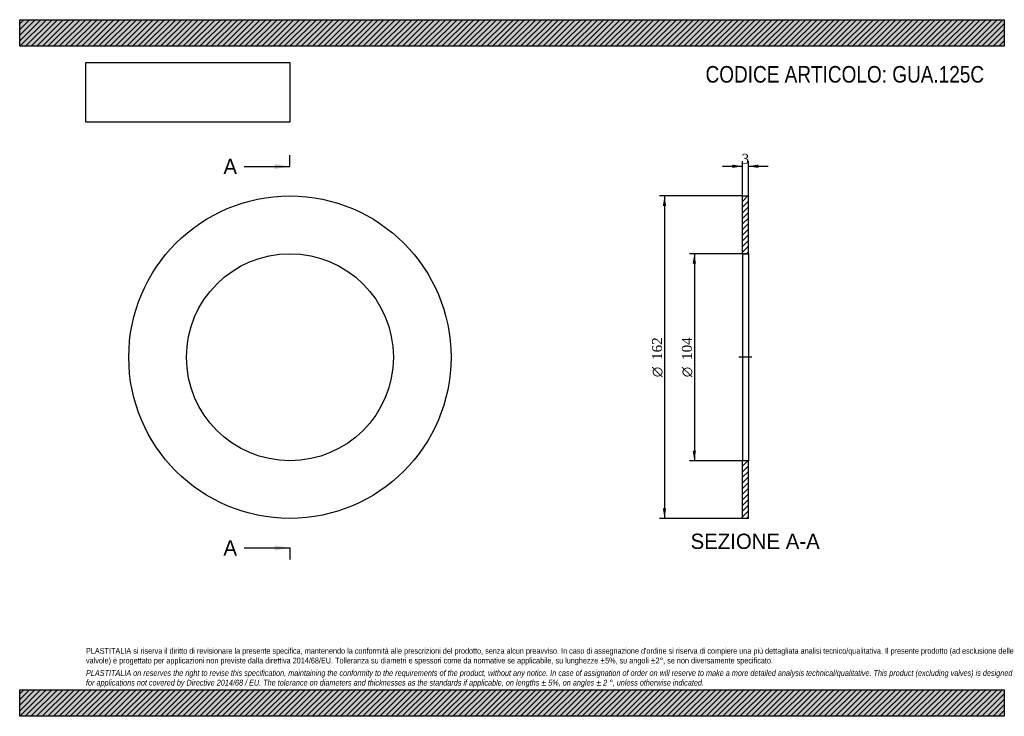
# Model space of a CAD drawing. Header units: millimetres. Extents: x 0 to 495, y 0 to 350.
import ezdxf
from ezdxf.enums import TextEntityAlignment as Align
from ezdxf.lldxf.tags import DXFTag

# ---------------------------------------------------------------- set-up
doc = ezdxf.new("R2010")
doc.units = ezdxf.units.MM
doc.header["$LTSCALE"] = 1.666667
for name, color, linetype in [('Default', 7, 'Continuous'), ('DV2_Default', 7, 'Continuous'), ('GUA.125C', 7, 'Continuous')]:
    doc.layers.add(name, color=color, linetype=linetype)
doc.styles.add('SEACAD_Solid_Edge_ANSI', font='seans.ttf')
doc.styles.add('SEACAD_Solid_Edge_ANSI1_Symbols', font='semeca1.ttf')
doc.styles.add('SEACAD_Times_New_Roman', font='times.ttf')
tags = doc.linetypes.add('CENTER2', pattern=[28.575, 19.05, -3.175, 3.175, -3.175]).pattern_tags.tags
tags[10:11] = [DXFTag(74, 4), DXFTag(75, 0), DXFTag(340, '0'), DXFTag(46, 0.0), DXFTag(50, 0.0), DXFTag(44, 0.0), DXFTag(45, 0.0)]
tags[8:9] = [DXFTag(74, 4), DXFTag(75, 0), DXFTag(340, '0'), DXFTag(46, 0.0), DXFTag(50, 0.0), DXFTag(44, 0.0), DXFTag(45, 0.0)]
tags[6:7] = [DXFTag(74, 4), DXFTag(75, 0), DXFTag(340, '0'), DXFTag(46, 0.0), DXFTag(50, 0.0), DXFTag(44, 0.0), DXFTag(45, 0.0)]
tags[4:5] = [DXFTag(74, 4), DXFTag(75, 0), DXFTag(340, '0'), DXFTag(46, 0.0), DXFTag(50, 0.0), DXFTag(44, 0.0), DXFTag(45, 0.0)]
doc.dimstyles.new('ANSImm', dxfattribs={"dimtxt": 5, "dimasz": 5, "dimexe": 2.5, "dimexo": 0, "dimgap": 1.25, "dimtad": 1, "dimdsep": 46, "dimtxsty": 'SEACAD_Times_New_Roman', "dimblk1": '_SE_FILLED', "dimblk2": '_SE_FILLED', "dimsah": 1, "dimcen": 2.5, "dimazin": 0, "dimtfac": 0.85, "dimtdec": 3, "dimtofl": 0, "dimtmove": 0, "dimatfit": 3, "dimfxl": 1, "dimarcsym": 0})
picture_1 = doc.add_image_def('image1.jpg', size_in_pixel=(4302, 1260))

# ---------------------------------------------------------------- blocks, each defined once
blk = doc.blocks.new('SE')
at = {"layer": 'GUA.125C', "color": 7, "linetype": 'Continuous'}
for radius in [81, 52]:
    blk.add_circle((135.85, 180.43), radius, dxfattribs=at)
blk = doc.blocks.new('SE2')
at = {"color": 7, "linetype": 'Continuous', "style": 'SEACAD_Solid_Edge_ANSI'}
blk.add_text('A', height=7.67, dxfattribs=at).set_placement((102.42, 280.1), align=Align.TOP_LEFT)
blk = doc.blocks.new('SE3')
at = {"color": 7, "linetype": 'Continuous', "style": 'SEACAD_Solid_Edge_ANSI'}
blk.add_text('A', height=7.67, dxfattribs=at).set_placement((102.42, 88.43), align=Align.TOP_LEFT)
blk = doc.blocks.new('SEANNOT_GROUP')
at = {"linetype": 'Continuous'}
blk.add_hatch(color=7, dxfattribs=at).paths.add_polyline_path([(128.18, 274.99), (135.85, 276.26), (128.18, 277.54)])
at = {"color": 7, "linetype": 'Continuous'}
blk.add_lwpolyline([(112.85, 276.26), (135.85, 276.26)], dxfattribs=at)
blk = doc.blocks.new('SEANNOT_GROUP1')
at = {"linetype": 'Continuous'}
blk.add_hatch(color=7, dxfattribs=at).paths.add_polyline_path([(128.18, 83.32), (135.85, 84.6), (128.18, 85.87)])
at = {"color": 7, "linetype": 'Continuous'}
blk.add_lwpolyline([(112.85, 84.6), (135.85, 84.6)], dxfattribs=at)
blk = doc.blocks.new('SE1')
at = {"layer": 'Default', "color": 7, "linetype": 'CENTER2'}
for p, q in [((135.85, 276.26), (135.85, 282.01)), ((135.85, 84.6), (135.85, 78.85))]:
    blk.add_line(p, q, dxfattribs=at)
at = {"layer": 'Default', "color": 7, "linetype": 'CENTER2', "const_width": 0.0001}
blk.add_lwpolyline([(135.85, 276.26), (135.85, 84.6)], dxfattribs=at)
at = {"layer": 'Default'}
for name in ['SE2', 'SEANNOT_GROUP', 'SE3', 'SEANNOT_GROUP1']:
    blk.add_blockref(name, (0, 0), dxfattribs=at)
blk = doc.blocks.new('SE4')
at = {"layer": 'GUA.125C', "linetype": 'Continuous'}
h = blk.add_hatch(dxfattribs=at)
h.set_pattern_fill('LINE', scale=0.62992, angle=45, style=0)
h.paths.add_polyline_path([(366.32, 232.43), (366.32, 261.43), (363.32, 261.43), (363.32, 232.43)])
h = blk.add_hatch(dxfattribs=at)
h.set_pattern_fill('LINE', scale=0.62992, angle=45, style=0)
h.paths.add_polyline_path([(366.32, 99.43), (366.32, 128.43), (363.32, 128.43), (363.32, 99.43)])
at = {"layer": 'DV2_Default', "color": 7, "linetype": 'CENTER2'}
blk.add_line((368.07, 180.43), (361.57, 180.43), dxfattribs=at)
at = {"layer": 'GUA.125C', "color": 7, "linetype": 'Continuous'}
for p, q in [((363.32, 232.43), (363.32, 261.43)), ((363.32, 261.43), (366.32, 261.43)), ((366.32, 232.43), (366.32, 261.43)), ((363.32, 232.43), (363.32, 128.43)), ((363.32, 232.43), (366.32, 232.43)), ((366.32, 232.43), (366.32, 128.43)), ((363.32, 99.43), (363.32, 128.43)), ((366.32, 128.43), (363.32, 128.43)), ((366.32, 99.43), (366.32, 128.43)), ((366.32, 99.43), (363.32, 99.43))]:
    blk.add_line(p, q, dxfattribs=at)
blk = doc.blocks.new('DMBLK21')
at = {"layer": 'Default', "linetype": 'Continuous'}
for points in [[(358.32, 277.18), (358.32, 275.52), (363.32, 276.35)], [(371.32, 277.18), (366.32, 276.35), (371.32, 275.52)]]:
    blk.add_hatch(color=7, dxfattribs=at).paths.add_polyline_path(points)
at = {"layer": 'Default', "color": 7, "linetype": 'Continuous'}
for p, q in [((363.32, 261.43), (363.32, 278.85)), ((366.32, 261.43), (366.32, 278.85)), ((353.32, 276.35), (363.32, 276.35)), ((366.32, 276.35), (376.32, 276.35))]:
    blk.add_line(p, q, dxfattribs=at)
at = {"layer": 'Default', "color": 7, "linetype": 'Continuous', "style": 'SEACAD_Times_New_Roman'}
blk.add_text('3', height=5, dxfattribs=at).set_placement((362.93, 282.6), align=Align.TOP_LEFT)
blk = doc.blocks.new('_SE_FILLED')
at = {"color": 0}
blk.add_line((0, 0), (-1, 0), dxfattribs=at)
blk.add_solid([(0, 0), (-1, -0.1665), (-1, 0.1665), (0, 0)], dxfattribs=at)
blk = doc.blocks.new('GDimGGroup')
at = {"layer": 'Default', "linetype": 'Continuous'}
for points in [[(338.33, 227.43), (340, 227.43), (339.17, 232.43)], [(338.33, 133.43), (339.17, 128.43), (340, 133.43)]]:
    blk.add_hatch(color=7, dxfattribs=at).paths.add_polyline_path(points)
at = {"layer": 'Default', "color": 7, "linetype": 'Continuous'}
for p, q in [((364.82, 232.43), (336.67, 232.43)), ((339.17, 232.43), (339.17, 128.43)), ((364.82, 128.43), (336.67, 128.43))]:
    blk.add_line(p, q, dxfattribs=at)
for s, style, p in [('104', 'SEACAD_Times_New_Roman', (332.92, 179.09)), ('O', 'SEACAD_Solid_Edge_ANSI1_Symbols', (332.92, 170.39))]:
    blk.add_text(s, height=5, rotation=90, dxfattribs=dict(at, style=style)).set_placement(p, align=Align.TOP_LEFT)
blk = doc.blocks.new('GDimGGroup1')
at = {"layer": 'Default', "linetype": 'Continuous'}
for points in [[(323.33, 256.43), (325, 256.43), (324.17, 261.43)], [(323.33, 104.43), (324.17, 99.43), (325, 104.43)]]:
    blk.add_hatch(color=7, dxfattribs=at).paths.add_polyline_path(points)
at = {"layer": 'Default', "color": 7, "linetype": 'Continuous'}
for p, q in [((363.32, 261.43), (321.67, 261.43)), ((324.17, 261.43), (324.17, 99.43)), ((363.32, 99.43), (321.67, 99.43))]:
    blk.add_line(p, q, dxfattribs=at)
for s, style, p in [('162', 'SEACAD_Times_New_Roman', (317.92, 179.09)), ('O', 'SEACAD_Solid_Edge_ANSI1_Symbols', (317.92, 170.39))]:
    blk.add_text(s, height=5, rotation=90, dxfattribs=dict(at, style=style)).set_placement(p, align=Align.TOP_LEFT)

msp = doc.modelspace()

# ---------------------------------------------------------------- hatches: boundary and pattern name
at = {"layer": 'Default', "linetype": 'Continuous'}
h = msp.add_hatch(dxfattribs=at)
h.set_pattern_fill('LINE', scale=0.62992, angle=45, style=0)
h.paths.add_polyline_path([(495, 336.667), (495, 350), (0, 350), (0, 336.667)])
for points in [[(495, 336.667), (495, 350), (0, 350), (0, 336.667)], [(495, 0), (495, 13.333), (0, 13.333), (0, 0)]]:
    msp.add_hatch(color=7, dxfattribs=at).paths.add_polyline_path(points)
h = msp.add_hatch(dxfattribs=at)
h.set_pattern_fill('LINE', scale=0.62992, angle=45, style=0)
h.paths.add_polyline_path([(495, 0), (495, 13.333), (0, 13.333), (0, 0)])

# ---------------------------------------------------------------- linework, layer by layer
at = {"layer": 'Default', "color": 7, "linetype": 'Continuous'}
for p, q in [((0, 350), (495, 350)), ((0, 336.667), (0, 350)), ((495, 350), (495, 336.667)), ((495, 336.667), (0, 336.667)), ((0, 13.333), (495, 13.333)), ((0, 0), (0, 13.333)), ((495, 13.333), (495, 0)), ((495, 0), (0, 0))]:
    msp.add_line(p, q, dxfattribs=at)

# ---------------------------------------------------------------- block references
at = {"layer": 'Default'}
for name in ['SE1', 'SE', 'GDimGGroup1', 'SE4', 'GDimGGroup']:
    msp.add_blockref(name, (0, 0), dxfattribs=at)

# ---------------------------------------------------------------- texts
at = {"layer": 'Default', "color": 7, "linetype": 'Continuous', "style": 'SEACAD_Solid_Edge_ANSI'}
msp.add_text('SEZIONE A-A', height=7.66667, dxfattribs=at).set_placement((337.275, 91.763), align=Align.TOP_LEFT)
at = {"layer": 'Default', "attachment_point": 1}
for s, insert, char_height, width in [('{\\fArial Narrow|b0||i0||c0|p34;\\C7;\\H8.333333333;\\W1.;CODICE ARTICOLO: GUA.125C}', (344.802, 326.723), 8.33333, 141.56418), ("{\\fArial Narrow|b0||i0||c0|p34;\\C7;\\H2.916666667;\\W1.;PLASTITALIA si riserva il diritto di revisionare la presente specifica, mantenendo la conformità alle prescrizioni del prodotto, senza alcun preavviso. In caso di assegnazione d'ordine si riserva di compiere una più dettagliata analisi tecnico/qualitativa. Il presente prodotto (ad esclusione delle \\P}{\\fArial Narrow|b0||i0||c0|p34;\\C7;\\H2.916666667;\\W1.;valvole) è progettato per applicazioni non previste dalla direttiva 2014/68/EU. Tolleranza su diametri e spessori come da normative se applicabile, su lunghezze ±5%, su angoli ±2°, se non diversamente specificato.\\P}{\\fArial Narrow|b0||i0||c0|p34;\\C7;\\H0.8333333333;\\W1.;   \\P}{\\fArial Narrow|b0||i1||c0|p34;\\C7;\\H2.916666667;\\W1.;PLASTITALIA on reserves the right to revise this specification, maintaining the conformity to the requirements of the product, without any notice. In case of assignation of order on will reserve to make a more detailed analysis technical/qualitative. This product (excluding valves) is designed \\P}{\\fArial Narrow|b0||i1||c0|p34;\\C7;\\H2.916666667;\\W1.;for applications not covered by Directive 2014/68 / EU. The tolerance on diameters and thicknesses as the standards if applicable, on lengths ± 5%, on angles ± 2 °, unless otherwise indicated.\\P}", (33.333, 34.337), 2.916667, 428.33333)]:
    msp.add_mtext(s, dxfattribs=dict(at, insert=insert, char_height=char_height, width=width))

# ---------------------------------------------------------------- dimensions: what is measured, and where the dimension line sits
at = {"layer": 'Default', "color": 7, "linetype": 'Continuous'}
dim = msp.add_linear_dim(base=(363.322, 276.351), p1=(363.322, 261.43), p2=(366.322, 261.43), angle=0, text='\\A1;<>', dimstyle='ANSImm', dxfattribs=at)
dim.commit()
dim.dimension.update_dxf_attribs({"geometry": 'DMBLK21', "text_midpoint": (364.822, 276.351), "dimtype": 161})

# ---------------------------------------------------------------- pictures from other files: only their frames are drawn
image = msp.add_image(picture_1, insert=(33.333, 298.505), size_in_units=(102.429, 30))
image.dxf.flags = 7

doc.saveas('drawing.dxf')
